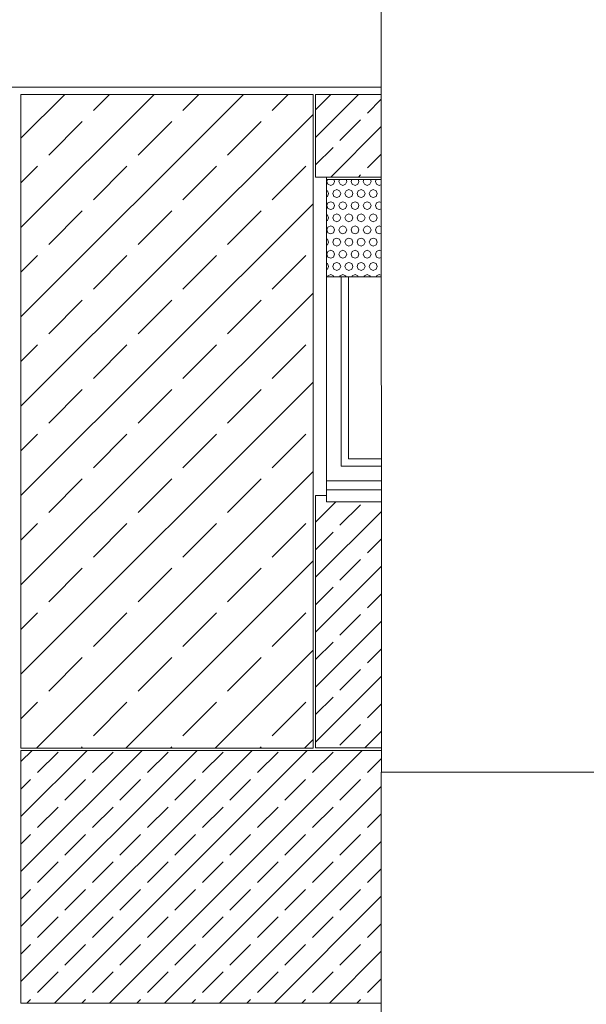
# Model space of a CAD drawing. Header units: millimetres. Extents: x 52659 to 1698020, y -10054 to 104697.
# Tile 10 of 256: x 140506 to 142836, y 7603 to 11656. Entities that reach past the tile are written whole.
import ezdxf

# ---------------------------------------------------------------- set-up
doc = ezdxf.new("R2010")
doc.units = ezdxf.units.MM
doc.header["$MEASUREMENT"] = 0
for name, color, linetype in [('02-04 BRISES SOLEIL FONCEES', 7, 'Continuous'), ('02-04 CASSETTES CLAIRES', 7, 'Continuous'), ('02-04 CASSETTES FONCEES', 7, 'Continuous'), ('02-04 Mur.Construction', 7, 'Continuous'), ('05-02 Cotation 200ème 100ème.Cotations', 7, 'Continuous'), ('A-WALL-____-OTLN.Modèle IFC', 7, 'Continuous'), ('Fenêtres ARCHICAD', 7, 'Continuous')]:
    doc.layers.add(name, color=color, linetype=linetype)
doc.styles.add('STYLE_GENERE_3', font='ARIALN.TTF')
doc.dimstyles.new('STYLE_GENERE__1', dxfattribs={"dimtxt": 200, "dimasz": 95, "dimexe": 0.18, "dimexo": 100, "dimgap": 0, "dimtad": 0, "dimlfac": 0.001, "dimzin": 0, "dimdsep": 46, "dimtxsty": 'STYLE_GENERE_3', "dimblk": 'ARROWHEAD_6', "dimblk1": 'ARROWHEAD_6', "dimblk2": 'ARROWHEAD_6', "dimcen": 0.09, "dimclrd": 7, "dimclre": 7, "dimclrt": 7, "dimazin": 0, "dimtfac": 1, "dimtdec": 4, "dimtmove": 2, "dimatfit": 3, "dimfxl": 1, "dimtolj": 1, "dimtzin": 0, "dimarcsym": 0})
doc.dimstyles.new('STYLE_GENERE__2', dxfattribs={"dimtxt": 200, "dimasz": 95, "dimexe": 0.18, "dimexo": 100, "dimgap": 0, "dimtad": 0, "dimlfac": 0.001, "dimzin": 0, "dimdsep": 46, "dimtxsty": 'STYLE_GENERE_3', "dimblk": 'ARROWHEAD_6', "dimblk1": 'ARROWHEAD_6', "dimblk2": 'ARROWHEAD_6', "dimcen": 0.09, "dimclrd": 7, "dimclre": 7, "dimclrt": 7, "dimazin": 0, "dimtfac": 1, "dimtdec": 4, "dimtmove": 0, "dimatfit": 3, "dimfxl": 1, "dimtolj": 1, "dimtzin": 0, "dimarcsym": 0})

# ---------------------------------------------------------------- blocks, each defined once
blk = doc.blocks.new('Élément de coupe_51_1', base_point=(131932.7, 5158.1))
at = {"layer": 'A-WALL-____-OTLN.Modèle IFC', "color": 7, "linetype": 'Continuous', "lineweight": 18}
for p, q in [((141992.8, 8558.1), (141993.8, 8558.1)), ((141993.3, 5978.1), (141992.8, 8558.1)), ((142588.2, 8558.1), (142713.2, 8558.1)), ((142713.2, 8558.1), (142719, 8558.1))]:
    blk.add_line(p, q, dxfattribs=at)
blk = doc.blocks.new('Élément de coupe_77_1', base_point=(131932.7, 5158.1))
at = {"layer": 'A-WALL-____-OTLN.Modèle IFC', "color": 7, "linetype": 'Continuous', "lineweight": 18}
for p, q in [((141992.7, 12208.1), (141993.8, 8558.1)), ((142007, 8558.1), (141993.8, 8558.1)), ((142067.3, 8558.1), (142007, 8558.1)), ((142174.7, 8558.1), (142067.3, 8558.1)), ((142328.4, 8558.1), (142174.7, 8558.1)), ((142527.8, 8558.1), (142328.4, 8558.1)), ((142713.2, 8558.1), (142527.8, 8558.1)), ((142910.2, 8558.1), (142719, 8558.1))]:
    blk.add_line(p, q, dxfattribs=at)
blk = doc.blocks.new('Élément de coupe_200_1', base_point=(131932.7, 5158.1))
at = {"layer": '02-04 Mur.Construction', "color": 7, "linetype": 'Continuous', "lineweight": 9}
blk.add_line((141767.7, 9726), (141767.7, 9758.1), dxfattribs=at)
blk = doc.blocks.new('Élément de coupe_202_1', base_point=(131932.7, 5158.1))
at = {"layer": 'Fenêtres ARCHICAD', "color": 7, "linetype": 'Continuous', "lineweight": 9}
blk.add_line((141767.7, 9758.1), (141767.7, 11008.1), dxfattribs=at)
at = {"layer": 'Fenêtres ARCHICAD', "color": 7, "linetype": 'Continuous', "lineweight": 5}
for p, q in [((141827.7, 10598), (141827.7, 9818.1)), ((141857.7, 9848.1), (141857.7, 10598)), ((141827.7, 9818.1), (141993.4, 9818.1)), ((141993.4, 9848.1), (141857.7, 9848.1)), ((141767.7, 9758.1), (141993.5, 9758.1)), ((141767.7, 9720.9), (141767.7, 9726)), ((141767.7, 9670.8), (141767.7, 9720.9)), ((141993.5, 9720.9), (141767.7, 9720.9)), ((141993.5, 9670.8), (141767.7, 9670.8))]:
    blk.add_line(p, q, dxfattribs=at)
blk = doc.blocks.new('Élément de coupe_235_1', base_point=(131932.7, 5158.1))
at = {"layer": '02-04 Mur.Construction', "color": 7, "linetype": 'Continuous', "lineweight": 9}
blk.add_line((141992.9, 11378.1), (134892.7, 11378.1), dxfattribs=at)
blk = doc.blocks.new('*X304', base_point=(131932.7, 5158.1))
at = {"layer": '02-04 BRISES SOLEIL FONCEES', "color": 7, "linetype": 'Continuous', "lineweight": 5}
for p, q in [((141771.6, 10998.1), (141768.4, 10990.5)), ((141768.4, 10990.5), (141773.2, 10978.9)), ((141796.3, 10978.9), (141801.1, 10990.5)), ((141801.1, 10990.5), (141798, 10998.1)), ((141821.6, 10998.1), (141818.4, 10990.5)), ((141818.4, 10990.5), (141823.2, 10978.9)), ((141846.3, 10978.9), (141851.1, 10990.5)), ((141851.1, 10990.5), (141848, 10998.1)), ((141871.6, 10998.1), (141868.4, 10990.5)), ((141868.4, 10990.5), (141873.2, 10978.9)), ((141896.3, 10978.9), (141901.1, 10990.5)), ((141901.1, 10990.5), (141898, 10998.1)), ((141921.6, 10998.1), (141918.4, 10990.5)), ((141918.4, 10990.5), (141923.2, 10978.9)), ((141946.3, 10978.9), (141951.1, 10990.5)), ((141951.1, 10990.5), (141948, 10998.1)), ((141971.6, 10998.1), (141968.4, 10990.5)), ((141968.4, 10990.5), (141973.2, 10978.9)), ((141771.3, 10952), (141767.7, 10953.5)), ((141776.1, 10940.5), (141771.3, 10952)), ((141773.2, 10978.9), (141784.8, 10974.1)), ((141784.8, 10974.1), (141796.3, 10978.9)), ((141798.2, 10952), (141793.4, 10940.5)), ((141809.8, 10956.8), (141798.2, 10952)), ((141821.3, 10952), (141809.8, 10956.8)), ((141826.1, 10940.5), (141821.3, 10952)), ((141823.2, 10978.9), (141834.8, 10974.1)), ((141834.8, 10974.1), (141846.3, 10978.9)), ((141848.2, 10952), (141843.4, 10940.5)), ((141859.8, 10956.8), (141848.2, 10952)), ((141871.3, 10952), (141859.8, 10956.8)), ((141876.1, 10940.5), (141871.3, 10952)), ((141873.2, 10978.9), (141884.8, 10974.1)), ((141884.8, 10974.1), (141896.3, 10978.9)), ((141898.2, 10952), (141893.4, 10940.5)), ((141909.8, 10956.8), (141898.2, 10952)), ((141921.3, 10952), (141909.8, 10956.8)), ((141926.1, 10940.5), (141921.3, 10952)), ((141923.2, 10978.9), (141934.8, 10974.1)), ((141934.8, 10974.1), (141946.3, 10978.9)), ((141948.2, 10952), (141943.4, 10940.5)), ((141959.8, 10956.8), (141948.2, 10952)), ((141971.3, 10952), (141959.8, 10956.8)), ((141976.1, 10940.5), (141971.3, 10952)), ((141973.2, 10978.9), (141984.8, 10974.1)), ((141984.8, 10974.1), (141993.1, 10977.6)), ((141767.7, 10927.4), (141771.3, 10928.9)), ((141771.3, 10928.9), (141776.1, 10940.5)), ((141784.8, 10906.8), (141773.2, 10902)), ((141796.3, 10902), (141784.8, 10906.8)), ((141793.4, 10940.5), (141798.2, 10928.9)), ((141798.2, 10928.9), (141809.8, 10924.1)), ((141809.8, 10924.1), (141821.3, 10928.9)), ((141821.3, 10928.9), (141826.1, 10940.5)), ((141834.8, 10906.8), (141823.2, 10902)), ((141846.3, 10902), (141834.8, 10906.8)), ((141843.4, 10940.5), (141848.2, 10928.9)), ((141848.2, 10928.9), (141859.8, 10924.1)), ((141859.8, 10924.1), (141871.3, 10928.9)), ((141871.3, 10928.9), (141876.1, 10940.5)), ((141884.8, 10906.8), (141873.2, 10902)), ((141896.3, 10902), (141884.8, 10906.8)), ((141893.4, 10940.5), (141898.2, 10928.9)), ((141898.2, 10928.9), (141909.8, 10924.1)), ((141909.8, 10924.1), (141921.3, 10928.9)), ((141921.3, 10928.9), (141926.1, 10940.5)), ((141934.8, 10906.8), (141923.2, 10902)), ((141946.3, 10902), (141934.8, 10906.8)), ((141943.4, 10940.5), (141948.2, 10928.9)), ((141948.2, 10928.9), (141959.8, 10924.1)), ((141959.8, 10924.1), (141971.3, 10928.9)), ((141971.3, 10928.9), (141976.1, 10940.5)), ((141984.8, 10906.8), (141973.2, 10902)), ((141993.1, 10903.4), (141984.8, 10906.8)), ((141773.2, 10902), (141768.4, 10890.5)), ((141768.4, 10890.5), (141773.2, 10878.9)), ((141773.2, 10878.9), (141784.8, 10874.1)), ((141784.8, 10874.1), (141796.3, 10878.9)), ((141801.1, 10890.5), (141796.3, 10902)), ((141796.3, 10878.9), (141801.1, 10890.5)), ((141823.2, 10902), (141818.4, 10890.5)), ((141818.4, 10890.5), (141823.2, 10878.9)), ((141823.2, 10878.9), (141834.8, 10874.1)), ((141834.8, 10874.1), (141846.3, 10878.9)), ((141851.1, 10890.5), (141846.3, 10902)), ((141846.3, 10878.9), (141851.1, 10890.5)), ((141873.2, 10902), (141868.4, 10890.5)), ((141868.4, 10890.5), (141873.2, 10878.9)), ((141873.2, 10878.9), (141884.8, 10874.1)), ((141884.8, 10874.1), (141896.3, 10878.9)), ((141901.1, 10890.5), (141896.3, 10902)), ((141896.3, 10878.9), (141901.1, 10890.5)), ((141923.2, 10902), (141918.4, 10890.5)), ((141918.4, 10890.5), (141923.2, 10878.9)), ((141923.2, 10878.9), (141934.8, 10874.1)), ((141934.8, 10874.1), (141946.3, 10878.9)), ((141951.1, 10890.5), (141946.3, 10902)), ((141946.3, 10878.9), (141951.1, 10890.5)), ((141973.2, 10902), (141968.4, 10890.5)), ((141968.4, 10890.5), (141973.2, 10878.9)), ((141973.2, 10878.9), (141984.8, 10874.1)), ((141984.8, 10874.1), (141993.1, 10877.6)), ((141771.3, 10852), (141767.7, 10853.5)), ((141767.7, 10827.4), (141771.3, 10828.9)), ((141776.1, 10840.5), (141771.3, 10852)), ((141771.3, 10828.9), (141776.1, 10840.5)), ((141798.2, 10852), (141793.4, 10840.5)), ((141793.4, 10840.5), (141798.2, 10828.9)), ((141809.8, 10856.8), (141798.2, 10852)), ((141798.2, 10828.9), (141809.8, 10824.1)), ((141821.3, 10852), (141809.8, 10856.8)), ((141809.8, 10824.1), (141821.3, 10828.9)), ((141826.1, 10840.5), (141821.3, 10852)), ((141821.3, 10828.9), (141826.1, 10840.5)), ((141848.2, 10852), (141843.4, 10840.5)), ((141843.4, 10840.5), (141848.2, 10828.9)), ((141859.8, 10856.8), (141848.2, 10852)), ((141848.2, 10828.9), (141859.8, 10824.1)), ((141871.3, 10852), (141859.8, 10856.8)), ((141859.8, 10824.1), (141871.3, 10828.9)), ((141876.1, 10840.5), (141871.3, 10852)), ((141871.3, 10828.9), (141876.1, 10840.5)), ((141898.2, 10852), (141893.4, 10840.5)), ((141893.4, 10840.5), (141898.2, 10828.9)), ((141909.8, 10856.8), (141898.2, 10852)), ((141898.2, 10828.9), (141909.8, 10824.1)), ((141921.3, 10852), (141909.8, 10856.8)), ((141909.8, 10824.1), (141921.3, 10828.9)), ((141926.1, 10840.5), (141921.3, 10852)), ((141921.3, 10828.9), (141926.1, 10840.5)), ((141948.2, 10852), (141943.4, 10840.5)), ((141943.4, 10840.5), (141948.2, 10828.9)), ((141959.8, 10856.8), (141948.2, 10852)), ((141948.2, 10828.9), (141959.8, 10824.1)), ((141971.3, 10852), (141959.8, 10856.8)), ((141959.8, 10824.1), (141971.3, 10828.9)), ((141976.1, 10840.5), (141971.3, 10852)), ((141971.3, 10828.9), (141976.1, 10840.5)), ((141773.2, 10802), (141768.4, 10790.5)), ((141768.4, 10790.5), (141773.2, 10778.9)), ((141784.8, 10806.8), (141773.2, 10802)), ((141796.3, 10802), (141784.8, 10806.8)), ((141801.1, 10790.5), (141796.3, 10802)), ((141796.3, 10778.9), (141801.1, 10790.5)), ((141823.2, 10802), (141818.4, 10790.5)), ((141818.4, 10790.5), (141823.2, 10778.9)), ((141834.8, 10806.8), (141823.2, 10802)), ((141846.3, 10802), (141834.8, 10806.8)), ((141851.1, 10790.5), (141846.3, 10802)), ((141846.3, 10778.9), (141851.1, 10790.5)), ((141873.2, 10802), (141868.4, 10790.5)), ((141868.4, 10790.5), (141873.2, 10778.9)), ((141884.8, 10806.8), (141873.2, 10802)), ((141896.3, 10802), (141884.8, 10806.8)), ((141901.1, 10790.5), (141896.3, 10802)), ((141896.3, 10778.9), (141901.1, 10790.5)), ((141923.2, 10802), (141918.4, 10790.5)), ((141918.4, 10790.5), (141923.2, 10778.9)), ((141934.8, 10806.8), (141923.2, 10802)), ((141946.3, 10802), (141934.8, 10806.8)), ((141951.1, 10790.5), (141946.3, 10802)), ((141946.3, 10778.9), (141951.1, 10790.5)), ((141973.2, 10802), (141968.4, 10790.5)), ((141968.4, 10790.5), (141973.2, 10778.9)), ((141984.8, 10806.8), (141973.2, 10802)), ((141993.1, 10803.3), (141984.8, 10806.8)), ((141771.3, 10752), (141767.7, 10753.5)), ((141776.1, 10740.5), (141771.3, 10752)), ((141771.3, 10728.9), (141776.1, 10740.5)), ((141773.2, 10778.9), (141784.8, 10774.1)), ((141784.8, 10774.1), (141796.3, 10778.9)), ((141798.2, 10752), (141793.4, 10740.5)), ((141793.4, 10740.5), (141798.2, 10728.9)), ((141809.8, 10756.8), (141798.2, 10752)), ((141821.3, 10752), (141809.8, 10756.8)), ((141826.1, 10740.5), (141821.3, 10752)), ((141821.3, 10728.9), (141826.1, 10740.5)), ((141823.2, 10778.9), (141834.8, 10774.1)), ((141834.8, 10774.1), (141846.3, 10778.9)), ((141848.2, 10752), (141843.4, 10740.5)), ((141843.4, 10740.5), (141848.2, 10728.9)), ((141859.8, 10756.8), (141848.2, 10752)), ((141871.3, 10752), (141859.8, 10756.8)), ((141876.1, 10740.5), (141871.3, 10752)), ((141871.3, 10728.9), (141876.1, 10740.5)), ((141873.2, 10778.9), (141884.8, 10774.1)), ((141884.8, 10774.1), (141896.3, 10778.9)), ((141898.2, 10752), (141893.4, 10740.5)), ((141893.4, 10740.5), (141898.2, 10728.9)), ((141909.8, 10756.8), (141898.2, 10752)), ((141921.3, 10752), (141909.8, 10756.8)), ((141926.1, 10740.5), (141921.3, 10752)), ((141921.3, 10728.9), (141926.1, 10740.5)), ((141923.2, 10778.9), (141934.8, 10774.1)), ((141934.8, 10774.1), (141946.3, 10778.9)), ((141948.2, 10752), (141943.4, 10740.5)), ((141943.4, 10740.5), (141948.2, 10728.9)), ((141959.8, 10756.8), (141948.2, 10752)), ((141971.3, 10752), (141959.8, 10756.8)), ((141976.1, 10740.5), (141971.3, 10752)), ((141971.3, 10728.9), (141976.1, 10740.5)), ((141973.2, 10778.9), (141984.8, 10774.1)), ((141984.8, 10774.1), (141993.1, 10777.6)), ((141767.7, 10727.4), (141771.3, 10728.9)), ((141773.2, 10702), (141768.4, 10690.5)), ((141784.8, 10706.8), (141773.2, 10702)), ((141796.3, 10702), (141784.8, 10706.8)), ((141801.1, 10690.5), (141796.3, 10702)), ((141798.2, 10728.9), (141809.8, 10724.1)), ((141809.8, 10724.1), (141821.3, 10728.9)), ((141823.2, 10702), (141818.4, 10690.5)), ((141834.8, 10706.8), (141823.2, 10702)), ((141846.3, 10702), (141834.8, 10706.8)), ((141851.1, 10690.5), (141846.3, 10702)), ((141848.2, 10728.9), (141859.8, 10724.1)), ((141859.8, 10724.1), (141871.3, 10728.9)), ((141873.2, 10702), (141868.4, 10690.5)), ((141884.8, 10706.8), (141873.2, 10702)), ((141896.3, 10702), (141884.8, 10706.8)), ((141901.1, 10690.5), (141896.3, 10702)), ((141898.2, 10728.9), (141909.8, 10724.1)), ((141909.8, 10724.1), (141921.3, 10728.9)), ((141923.2, 10702), (141918.4, 10690.5)), ((141934.8, 10706.8), (141923.2, 10702)), ((141946.3, 10702), (141934.8, 10706.8)), ((141951.1, 10690.5), (141946.3, 10702)), ((141948.2, 10728.9), (141959.8, 10724.1)), ((141959.8, 10724.1), (141971.3, 10728.9)), ((141973.2, 10702), (141968.4, 10690.5)), ((141984.8, 10706.8), (141973.2, 10702)), ((141993.2, 10703.3), (141984.8, 10706.8)), ((141768.4, 10690.5), (141773.2, 10678.9)), ((141773.2, 10678.9), (141784.8, 10674.1)), ((141784.8, 10674.1), (141796.3, 10678.9)), ((141796.3, 10678.9), (141801.1, 10690.5)), ((141818.4, 10690.5), (141823.2, 10678.9)), ((141823.2, 10678.9), (141834.8, 10674.1)), ((141834.8, 10674.1), (141846.3, 10678.9)), ((141846.3, 10678.9), (141851.1, 10690.5)), ((141868.4, 10690.5), (141873.2, 10678.9)), ((141873.2, 10678.9), (141884.8, 10674.1)), ((141884.8, 10674.1), (141896.3, 10678.9)), ((141896.3, 10678.9), (141901.1, 10690.5)), ((141918.4, 10690.5), (141923.2, 10678.9)), ((141923.2, 10678.9), (141934.8, 10674.1)), ((141934.8, 10674.1), (141946.3, 10678.9)), ((141946.3, 10678.9), (141951.1, 10690.5)), ((141968.4, 10690.5), (141973.2, 10678.9)), ((141973.2, 10678.9), (141984.8, 10674.1)), ((141984.8, 10674.1), (141993.2, 10677.6)), ((141771.3, 10652), (141767.7, 10653.5)), ((141767.7, 10627.4), (141771.3, 10628.9)), ((141776.1, 10640.5), (141771.3, 10652)), ((141771.3, 10628.9), (141776.1, 10640.5)), ((141798.2, 10652), (141793.4, 10640.5)), ((141793.4, 10640.5), (141798.2, 10628.9)), ((141809.8, 10656.8), (141798.2, 10652)), ((141798.2, 10628.9), (141809.8, 10624.1)), ((141821.3, 10652), (141809.8, 10656.8)), ((141809.8, 10624.1), (141821.3, 10628.9)), ((141826.1, 10640.5), (141821.3, 10652)), ((141821.3, 10628.9), (141826.1, 10640.5)), ((141848.2, 10652), (141843.4, 10640.5)), ((141843.4, 10640.5), (141848.2, 10628.9)), ((141859.8, 10656.8), (141848.2, 10652)), ((141848.2, 10628.9), (141859.8, 10624.1)), ((141871.3, 10652), (141859.8, 10656.8)), ((141859.8, 10624.1), (141871.3, 10628.9)), ((141876.1, 10640.5), (141871.3, 10652)), ((141871.3, 10628.9), (141876.1, 10640.5)), ((141898.2, 10652), (141893.4, 10640.5)), ((141893.4, 10640.5), (141898.2, 10628.9)), ((141909.8, 10656.8), (141898.2, 10652)), ((141898.2, 10628.9), (141909.8, 10624.1)), ((141921.3, 10652), (141909.8, 10656.8)), ((141909.8, 10624.1), (141921.3, 10628.9)), ((141926.1, 10640.5), (141921.3, 10652)), ((141921.3, 10628.9), (141926.1, 10640.5)), ((141948.2, 10652), (141943.4, 10640.5)), ((141943.4, 10640.5), (141948.2, 10628.9)), ((141959.8, 10656.8), (141948.2, 10652)), ((141948.2, 10628.9), (141959.8, 10624.1)), ((141971.3, 10652), (141959.8, 10656.8)), ((141959.8, 10624.1), (141971.3, 10628.9)), ((141976.1, 10640.5), (141971.3, 10652)), ((141971.3, 10628.9), (141976.1, 10640.5)), ((141773.2, 10602), (141771.5, 10598)), ((141784.8, 10606.8), (141773.2, 10602)), ((141796.3, 10602), (141784.8, 10606.8)), ((141798, 10598), (141796.3, 10602)), ((141823.2, 10602), (141821.5, 10598)), ((141834.8, 10606.8), (141823.2, 10602)), ((141846.3, 10602), (141834.8, 10606.8)), ((141848, 10598), (141846.3, 10602)), ((141873.2, 10602), (141871.5, 10598)), ((141884.8, 10606.8), (141873.2, 10602)), ((141896.3, 10602), (141884.8, 10606.8)), ((141898, 10598), (141896.3, 10602)), ((141923.2, 10602), (141921.5, 10598)), ((141934.8, 10606.8), (141923.2, 10602)), ((141946.3, 10602), (141934.8, 10606.8)), ((141948, 10598), (141946.3, 10602)), ((141973.2, 10602), (141971.5, 10598)), ((141984.8, 10606.8), (141973.2, 10602)), ((141993.2, 10603.3), (141984.8, 10606.8))]:
    blk.add_line(p, q, dxfattribs=at)
blk = doc.blocks.new('Élément de coupe_301_1', base_point=(131932.7, 5158.1))
at = {"layer": '02-04 BRISES SOLEIL FONCEES', "color": 7, "linetype": 'Continuous', "lineweight": 9}
for p, q in [((141993.1, 10998.1), (141767.7, 10998.1)), ((141767.7, 10598), (141993.2, 10598))]:
    blk.add_line(p, q, dxfattribs=at)
at = {"layer": '02-04 BRISES SOLEIL FONCEES', "lineweight": 0}
blk.add_blockref('*X304', (131932.7, 5158.1), dxfattribs=at)
blk = doc.blocks.new('Élément de coupe_346_1', base_point=(131932.7, 5158.1))
at = {"layer": '02-04 CASSETTES CLAIRES', "color": 7, "linetype": 'Continuous', "lineweight": 9}
for p, q in [((140510.6, 10432.6), (141426, 11348.1)), ((140510.6, 10800.3), (141058.3, 11348.1)), ((140510.6, 11168), (140690.6, 11348.1)), ((140510.6, 11348.1), (140510.6, 8658.1)), ((141712.1, 11348.1), (140510.6, 11348.1)), ((140809.1, 11282.6), (140874.5, 11348.1)), ((141176.8, 11282.6), (141242.2, 11348.1)), ((141544.5, 11282.6), (141609.9, 11348.1)), ((141712.1, 8658.1), (141712.1, 11348.1)), ((140510.6, 10064.9), (141712.1, 11266.4)), ((140625.2, 11098.8), (140763.1, 11236.7)), ((140992.9, 11098.8), (141130.8, 11236.7)), ((141360.6, 11098.8), (141498.5, 11236.7)), ((140510.6, 10984.2), (140579.3, 11052.8)), ((140809.1, 10914.9), (140946.9, 11052.8)), ((141176.8, 10914.9), (141314.6, 11052.8)), ((141544.5, 10914.9), (141682.3, 11052.8)), ((140510.6, 9697.2), (141712.1, 10898.7)), ((140625.2, 10731.1), (140763.1, 10869)), ((140992.9, 10731.1), (141130.8, 10869)), ((141360.6, 10731.1), (141498.5, 10869)), ((140510.6, 10616.5), (140579.3, 10685.1)), ((140809.1, 10547.2), (140946.9, 10685.1)), ((141176.8, 10547.2), (141314.6, 10685.1)), ((141544.5, 10547.2), (141682.3, 10685.1)), ((140510.6, 9329.5), (141712.1, 10531)), ((140625.2, 10363.4), (140763.1, 10501.3)), ((140992.9, 10363.4), (141130.8, 10501.3)), ((141360.6, 10363.4), (141498.5, 10501.3)), ((140510.6, 10248.8), (140579.3, 10317.4)), ((140809.1, 10179.6), (140946.9, 10317.4)), ((141176.8, 10179.6), (141314.6, 10317.4)), ((141544.5, 10179.6), (141682.3, 10317.4)), ((140510.6, 8961.8), (141712.1, 10163.3)), ((140625.2, 9995.7), (140763.1, 10133.6)), ((140992.9, 9995.7), (141130.8, 10133.6)), ((141360.6, 9995.7), (141498.5, 10133.6)), ((140510.6, 9881.1), (140579.3, 9949.7)), ((140809.1, 9811.9), (140946.9, 9949.7)), ((141176.8, 9811.9), (141314.6, 9949.7)), ((141544.5, 9811.9), (141682.3, 9949.7)), ((140574.5, 8658.1), (141712.1, 9795.7)), ((140625.2, 9628), (140763.1, 9765.9)), ((140992.9, 9628), (141130.8, 9765.9)), ((141360.6, 9628), (141498.5, 9765.9)), ((140510.6, 9513.4), (140579.3, 9582)), ((140809.1, 9444.2), (140946.9, 9582)), ((141176.8, 9444.2), (141314.6, 9582)), ((141544.5, 9444.2), (141682.3, 9582)), ((140942.2, 8658.1), (141712.1, 9428)), ((140625.2, 9260.3), (140763.1, 9398.2)), ((140992.9, 9260.3), (141130.8, 9398.2)), ((141360.6, 9260.3), (141498.5, 9398.2)), ((140510.6, 9145.7), (140579.3, 9214.4)), ((140809.1, 9076.5), (140946.9, 9214.4)), ((141176.8, 9076.5), (141314.6, 9214.4)), ((141544.5, 9076.5), (141682.3, 9214.4)), ((141309.9, 8658.1), (141712.1, 9060.3)), ((140625.2, 8892.6), (140763.1, 9030.5)), ((140992.9, 8892.6), (141130.8, 9030.5)), ((141360.6, 8892.6), (141498.5, 9030.5)), ((140510.6, 8778), (140579.3, 8846.7)), ((140809.1, 8708.8), (140946.9, 8846.7)), ((141176.8, 8708.8), (141314.6, 8846.7)), ((141544.5, 8708.8), (141682.3, 8846.7)), ((141677.6, 8658.1), (141712.1, 8692.6)), ((140510.6, 8658.1), (141712.1, 8658.1)), ((140758.4, 8658.1), (140763.1, 8662.8)), ((141126.1, 8658.1), (141130.8, 8662.8)), ((141493.8, 8658.1), (141498.5, 8662.8))]:
    blk.add_line(p, q, dxfattribs=at)
blk = doc.blocks.new('Élément de coupe_348_1', base_point=(131932.7, 5158.1))
at = {"layer": '02-04 CASSETTES FONCEES', "color": 7, "linetype": 'Continuous', "lineweight": 9}
for p, q in [((140510.6, 7696.8), (141461.9, 8648.1)), ((140510.6, 7923.1), (141235.6, 8648.1)), ((140510.6, 8149.3), (141009.3, 8648.1)), ((140510.6, 8375.6), (140783.1, 8648.1)), ((140510.6, 8601.9), (140556.8, 8648.1)), ((140510.6, 8648.1), (140510.6, 7608.1)), ((141993.8, 8648.1), (140510.6, 8648.1)), ((140578.5, 8556.6), (140663.3, 8641.5)), ((140648.2, 7608.1), (141688.2, 8648.1)), ((140804.7, 8556.6), (140889.6, 8641.5)), ((140874.4, 7608.1), (141914.4, 8648.1)), ((141031, 8556.6), (141115.9, 8641.5)), ((141257.3, 8556.6), (141342.1, 8641.5)), ((141483.6, 8556.6), (141568.4, 8641.5)), ((141709.8, 8556.6), (141794.7, 8641.5)), ((141936.1, 8556.6), (141993.8, 8614.3)), ((140510.6, 8488.8), (140550.2, 8528.3)), ((140691.6, 8443.5), (140776.4, 8528.3)), ((140917.9, 8443.5), (141002.7, 8528.3)), ((141144.1, 8443.5), (141229, 8528.3)), ((141370.4, 8443.5), (141455.3, 8528.3)), ((141596.7, 8443.5), (141681.5, 8528.3)), ((141823, 8443.5), (141907.8, 8528.3)), ((141100.7, 7608.1), (141992.8, 8500.1)), ((140578.5, 8330.3), (140663.3, 8415.2)), ((140804.7, 8330.3), (140889.6, 8415.2)), ((141031, 8330.3), (141115.9, 8415.2)), ((141257.3, 8330.3), (141342.1, 8415.2)), ((141483.6, 8330.3), (141568.4, 8415.2)), ((141709.8, 8330.3), (141794.7, 8415.2)), ((141936.1, 8330.3), (141992.8, 8387)), ((140510.6, 8262.5), (140550.2, 8302.1)), ((140691.6, 8217.2), (140776.4, 8302.1)), ((140917.9, 8217.2), (141002.7, 8302.1)), ((141144.1, 8217.2), (141229, 8302.1)), ((141327, 7608.1), (141992.8, 8273.9)), ((141370.4, 8217.2), (141455.3, 8302.1)), ((141596.7, 8217.2), (141681.5, 8302.1)), ((141823, 8217.2), (141907.8, 8302.1)), ((140578.5, 8104.1), (140663.3, 8188.9)), ((140804.7, 8104.1), (140889.6, 8188.9)), ((141031, 8104.1), (141115.9, 8188.9)), ((141257.3, 8104.1), (141342.1, 8188.9)), ((141483.6, 8104.1), (141568.4, 8188.9)), ((141709.8, 8104.1), (141794.7, 8188.9)), ((141936.1, 8104.1), (141992.8, 8160.8)), ((140510.6, 8036.2), (140550.2, 8075.8)), ((140691.6, 7990.9), (140776.4, 8075.8)), ((140917.9, 7990.9), (141002.7, 8075.8)), ((141144.1, 7990.9), (141229, 8075.8)), ((141370.4, 7990.9), (141455.3, 8075.8)), ((141596.7, 7990.9), (141681.5, 8075.8)), ((141823, 7990.9), (141907.8, 8075.8)), ((141553.2, 7608.1), (141992.9, 8047.7)), ((140578.5, 7877.8), (140663.3, 7962.6)), ((140804.7, 7877.8), (140889.6, 7962.6)), ((141031, 7877.8), (141115.9, 7962.6)), ((141257.3, 7877.8), (141342.1, 7962.6)), ((141483.6, 7877.8), (141568.4, 7962.6)), ((141709.8, 7877.8), (141794.7, 7962.6)), ((141936.1, 7877.8), (141992.9, 7934.6)), ((140510.6, 7809.9), (140550.2, 7849.5)), ((140691.6, 7764.7), (140776.4, 7849.5)), ((140917.9, 7764.7), (141002.7, 7849.5)), ((141144.1, 7764.7), (141229, 7849.5)), ((141370.4, 7764.7), (141455.3, 7849.5)), ((141596.7, 7764.7), (141681.5, 7849.5)), ((141823, 7764.7), (141907.8, 7849.5)), ((141779.5, 7608.1), (141992.9, 7821.5)), ((140578.5, 7651.5), (140663.3, 7736.4)), ((140804.7, 7651.5), (140889.6, 7736.4)), ((141031, 7651.5), (141115.9, 7736.4)), ((141257.3, 7651.5), (141342.1, 7736.4)), ((141483.6, 7651.5), (141568.4, 7736.4)), ((141709.8, 7651.5), (141794.7, 7736.4)), ((141936.1, 7651.5), (141992.9, 7708.4)), ((140535, 7608.1), (140550.2, 7623.2)), ((140761.3, 7608.1), (140776.4, 7623.2)), ((140987.6, 7608.1), (141002.7, 7623.2)), ((141213.8, 7608.1), (141229, 7623.2)), ((141440.1, 7608.1), (141455.3, 7623.2)), ((141666.4, 7608.1), (141681.5, 7623.2)), ((141892.7, 7608.1), (141907.8, 7623.2)), ((140510.6, 7608.1), (141993, 7608.1))]:
    blk.add_line(p, q, dxfattribs=at)
blk = doc.blocks.new('Élément de coupe_349_1', base_point=(131932.7, 5158.1))
at = {"layer": '02-04 CASSETTES FONCEES', "color": 7, "linetype": 'Continuous', "lineweight": 9}
for p, q in [((141722.5, 9698.1), (141722.5, 8658.3)), ((141767.7, 9698.1), (141722.5, 9698.1)), ((141722.5, 9587.5), (141805.8, 9670.8)), ((141823, 9574.8), (141907.8, 9659.7)), ((141722.5, 9361.2), (141993.5, 9632.2)), ((141722.5, 9474.4), (141794.7, 9546.6)), ((141936.1, 9461.7), (141993.5, 9519.1)), ((141722.5, 9135), (141993.6, 9406)), ((141823, 9348.6), (141907.8, 9433.4)), ((141722.5, 9248.1), (141794.7, 9320.3)), ((141936.1, 9235.4), (141993.6, 9292.9)), ((141823, 9122.3), (141907.8, 9207.1)), ((141722.5, 8908.7), (141993.6, 9179.8)), ((141722.5, 9021.8), (141794.7, 9094)), ((141936.1, 9009.2), (141993.7, 9066.7)), ((141823, 8896), (141907.8, 8980.9)), ((141722.5, 8682.4), (141993.7, 8953.6)), ((141722.5, 8795.6), (141794.7, 8867.7)), ((141936.1, 8782.9), (141993.8, 8840.5)), ((141823, 8669.7), (141907.8, 8754.6)), ((141924.7, 8658.3), (141993.8, 8727.4)), ((141722.5, 8658.3), (141993.8, 8658.3))]:
    blk.add_line(p, q, dxfattribs=at)
blk = doc.blocks.new('Élément de coupe_350_1', base_point=(131932.7, 5158.1))
at = {"layer": '02-04 CASSETTES FONCEES', "color": 7, "linetype": 'Continuous', "lineweight": 9}
for p, q in [((141722.3, 11171.2), (141899.1, 11348.1)), ((141722.3, 11284.4), (141786, 11348.1)), ((141722.3, 11348.1), (141722.3, 11008.1)), ((141993, 11348.1), (141722.3, 11348.1)), ((141936.1, 11271.9), (141993, 11328.8)), ((141823, 11158.8), (141907.8, 11243.6)), ((141785.4, 11008.1), (141993, 11215.7)), ((141722.3, 11058.1), (141794.7, 11130.5)), ((141936.1, 11045.6), (141993, 11102.6)), ((141722.3, 11008.1), (141993.1, 11008.1)), ((141898.5, 11008.1), (141907.8, 11017.3))]:
    blk.add_line(p, q, dxfattribs=at)
blk = doc.blocks.new('*D760', base_point=(131932.7, 5158.1))
at = {"layer": '05-02 Cotation 200ème 100ème.Cotations', "color": 7, "linetype": 'Continuous', "lineweight": 25, "transparency": 16777216}
for p, q in [((135853.9, 8708.1), (135953.9, 8608.1)), ((135853.9, 6358.1), (135953.9, 6258.1))]:
    blk.add_line(p, q, dxfattribs=at)
at = {"layer": '05-02 Cotation 200ème 100ème.Cotations', "color": 7, "linetype": 'Continuous', "lineweight": 13, "transparency": 16777216}
for p, q in [((135997.7, 8658.1), (135810.2, 8658.1)), ((135903.9, 7731.9), (135903.9, 8658.1)), ((135903.9, 6308.1), (135903.9, 7234.2)), ((135997.7, 6308.1), (135810.2, 6308.1))]:
    blk.add_line(p, q, dxfattribs=at)
at = {"layer": '05-02 Cotation 200ème 100ème.Cotations', "color": 7, "lineweight": 9, "transparency": 16777216, "insert": (136003.9, 7259.1), "char_height": 200, "attachment_point": 7, "rotation": 90, "style": 'STYLE_GENERE_3'}
blk.add_mtext('\\A1;2,35', dxfattribs=at)
blk = doc.blocks.new('ARROWHEAD_6')
at = {"color": 0, "linetype": 'Continuous', "lineweight": 0}
for p, q in [((-0.5, -0.5), (0.5, 0.5)), ((0, 0), (-1, 0))]:
    blk.add_line(p, q, dxfattribs=at)
blk = doc.blocks.new('*D761', base_point=(131932.7, 5158.1))
at = {"layer": '05-02 Cotation 200ème 100ème.Cotations', "color": 7, "linetype": 'Continuous', "lineweight": 25, "transparency": 16777216}
for p, q in [((135853.9, 9772.9), (135953.9, 9672.9)), ((135853.9, 8708.1), (135953.9, 8608.1))]:
    blk.add_line(p, q, dxfattribs=at)
at = {"layer": '05-02 Cotation 200ème 100ème.Cotations', "color": 7, "linetype": 'Continuous', "lineweight": 13, "transparency": 16777216}
for p, q in [((135997.7, 9722.9), (135810.2, 9722.9)), ((135903.9, 9439.3), (135903.9, 9722.9)), ((135903.9, 8658.1), (135903.9, 8941.6)), ((135997.7, 8658.1), (135810.2, 8658.1))]:
    blk.add_line(p, q, dxfattribs=at)
at = {"layer": '05-02 Cotation 200ème 100ème.Cotations', "color": 7, "lineweight": 9, "transparency": 16777216, "insert": (136003.9, 8966.5), "char_height": 200, "attachment_point": 7, "rotation": 90, "style": 'STYLE_GENERE_3'}
blk.add_mtext('\\A1;1,06', dxfattribs=at)
blk = doc.blocks.new('*D762', base_point=(131932.7, 5158.1))
at = {"layer": '05-02 Cotation 200ème 100ème.Cotations', "color": 7, "linetype": 'Continuous', "lineweight": 25, "transparency": 16777216}
for p, q in [((135853.9, 11058.1), (135953.9, 10958.1)), ((135853.9, 9772.9), (135953.9, 9672.9))]:
    blk.add_line(p, q, dxfattribs=at)
at = {"layer": '05-02 Cotation 200ème 100ème.Cotations', "color": 7, "linetype": 'Continuous', "lineweight": 13, "transparency": 16777216}
for p, q in [((135997.7, 11008.1), (135810.2, 11008.1)), ((135903.9, 10614.3), (135903.9, 11008.1)), ((135903.9, 9722.9), (135903.9, 10116.6)), ((135997.7, 9722.9), (135810.2, 9722.9))]:
    blk.add_line(p, q, dxfattribs=at)
at = {"layer": '05-02 Cotation 200ème 100ème.Cotations', "color": 7, "lineweight": 9, "transparency": 16777216, "char_height": 200, "attachment_point": 7, "rotation": 90, "style": 'STYLE_GENERE_3'}
for s, insert in [('\\A1;0,35', (135861, 10961.3)), ('\\A1;1,29', (136003.9, 10141.5))]:
    blk.add_mtext(s, dxfattribs=dict(at, insert=insert))
blk = doc.blocks.new('*D763', base_point=(131932.7, 5158.1))
at = {"layer": '05-02 Cotation 200ème 100ème.Cotations', "color": 7, "linetype": 'Continuous', "lineweight": 25, "transparency": 16777216}
for p, q in [((135853.9, 11412.6), (135953.9, 11312.6)), ((135853.9, 11058.1), (135953.9, 10958.1))]:
    blk.add_line(p, q, dxfattribs=at)
at = {"layer": '05-02 Cotation 200ème 100ème.Cotations', "color": 7, "linetype": 'Continuous', "lineweight": 13, "transparency": 16777216}
for p, q in [((135997.7, 11362.6), (135810.2, 11362.6)), ((135903.9, 11008.1), (135903.9, 11362.6)), ((135997.7, 11008.1), (135810.2, 11008.1))]:
    blk.add_line(p, q, dxfattribs=at)
blk = doc.blocks.new('*D764', base_point=(131932.7, 5158.1))
at = {"layer": '05-02 Cotation 200ème 100ème.Cotations', "color": 7, "linetype": 'Continuous', "lineweight": 25, "transparency": 16777216}
for p, q in [((135853.9, 14458.1), (135953.9, 14358.1)), ((135853.9, 11412.6), (135953.9, 11312.6))]:
    blk.add_line(p, q, dxfattribs=at)
at = {"layer": '05-02 Cotation 200ème 100ème.Cotations', "color": 7, "linetype": 'Continuous', "lineweight": 13, "transparency": 16777216}
for p, q in [((135997.7, 14408.1), (135810.2, 14408.1)), ((135903.9, 13134.2), (135903.9, 14408.1)), ((135903.9, 11362.6), (135903.9, 12636.5)), ((135997.7, 11362.6), (135810.2, 11362.6))]:
    blk.add_line(p, q, dxfattribs=at)
at = {"layer": '05-02 Cotation 200ème 100ème.Cotations', "color": 7, "lineweight": 9, "transparency": 16777216, "char_height": 200, "attachment_point": 7, "rotation": 90, "style": 'STYLE_GENERE_3'}
for s, insert in [('\\A1;0,40', (135861, 14381.8)), ('\\A1;3,05', (136003.9, 12661.3))]:
    blk.add_mtext(s, dxfattribs=dict(at, insert=insert))

msp = doc.modelspace()

# ---------------------------------------------------------------- block references
at = {"layer": '02-04 BRISES SOLEIL FONCEES', "lineweight": 0}
msp.add_blockref('Élément de coupe_301_1', (131932.668, 5158.072), dxfattribs=at)
at = {"layer": '02-04 CASSETTES CLAIRES', "lineweight": 0}
msp.add_blockref('Élément de coupe_346_1', (131932.668, 5158.072), dxfattribs=at)
at = {"layer": '02-04 CASSETTES FONCEES', "lineweight": 0}
for name in ['Élément de coupe_350_1', 'Élément de coupe_349_1', 'Élément de coupe_348_1']:
    msp.add_blockref(name, (131932.668, 5158.072), dxfattribs=at)
at = {"layer": '02-04 Mur.Construction', "lineweight": 0}
for name in ['Élément de coupe_235_1', 'Élément de coupe_200_1']:
    msp.add_blockref(name, (131932.668, 5158.072), dxfattribs=at)
at = {"layer": 'A-WALL-____-OTLN.Modèle IFC', "lineweight": 0}
for name in ['Élément de coupe_77_1', 'Élément de coupe_51_1']:
    msp.add_blockref(name, (131932.668, 5158.072), dxfattribs=at)
at = {"layer": 'Fenêtres ARCHICAD', "lineweight": 0}
msp.add_blockref('Élément de coupe_202_1', (131932.668, 5158.072), dxfattribs=at)

# ---------------------------------------------------------------- dimensions: what is measured, and where the dimension line sits
at = {"layer": '05-02 Cotation 200ème 100ème.Cotations', "color": 7, "linetype": 'Continuous', "lineweight": 13}
for base, p1, p2, dimstyle, picture, middle in [((135903.901, 14408.072), (220897.887, 11362.595), (220602.668, 14408.072), 'STYLE_GENERE__2', '*D764', (135903.901, 12921.098)), ((135903.901, 11008.072), (221690.249, 9722.862), (220602.668, 11008.072), 'STYLE_GENERE__2', '*D762', (135903.901, 10401.231)), ((135903.901, 11362.595), (220602.668, 11008.072), (220897.887, 11362.595), 'STYLE_GENERE__1', '*D763', (135761.044, 11221.098)), ((135903.901, 9722.862), (136794.464, 8658.072), (221690.249, 9722.862), 'STYLE_GENERE__2', '*D761', (135903.901, 9226.231)), ((135903.901, 8658.072), (220602.668, 6308.064), (136794.464, 8658.072), 'STYLE_GENERE__2', '*D760', (135903.901, 7518.832))]:
    dim = msp.add_linear_dim(base=base, p1=p1, p2=p2, angle=90, dimstyle=dimstyle, dxfattribs=at)
    dim.commit()
    dim.dimension.update_dxf_attribs({"geometry": picture, "text_midpoint": middle, "dimtype": 160, "text_rotation": 90})

doc.saveas('drawing.dxf')
